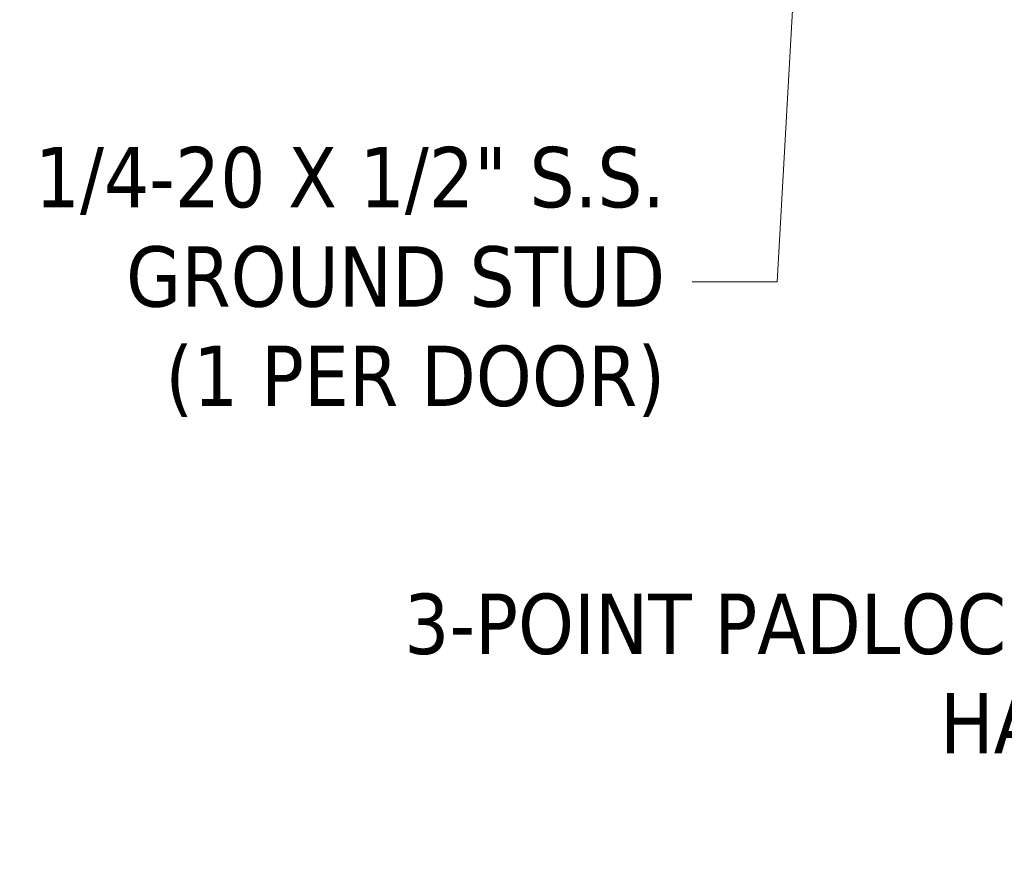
# Model space of a CAD drawing. Header units: inches. Extents: x 15 to 394, y 11 to 241.
# Tile 3 of 83: x 91 to 118, y 85 to 108. Entities that reach past the tile are written whole.
import ezdxf

# ---------------------------------------------------------------- set-up
doc = ezdxf.new("R2010")
doc.units = ezdxf.units.IN
doc.header["$LTSCALE"] = 24
doc.header["$MEASUREMENT"] = 0
doc.layers.get('0').update_dxf_attribs({"lineweight": 0})
doc.layers.add('Symbol (ANSI)', color=7, linetype='Continuous', lineweight=5)
doc.styles.add('ROMANS', font='tahoma.ttf')
doc.dimstyles.new('Default (ANSI)$7', dxfattribs={"dimscale": 24, "dimtxt": 0.07, "dimasz": 0.098425, "dimexe": 0.125, "dimexo": 0.0625, "dimgap": 0.031496, "dimtad": 0, "dimtih": 1, "dimtoh": 1, "dimrnd": 1e-08, "dimzin": 0, "dimdsep": 46, "dimtxsty": 'ROMANS', "dimblk": 'Filled-1', "dimcen": 0.09, "dimdle": 0.393701, "dimclrd": 256, "dimclre": 256, "dimclrt": 256, "dimadec": 0, "dimazin": 0, "dimtfac": 0.928571, "dimtofl": 0, "dimtmove": 0, "dimatfit": 3, "dimfxl": 0, "dimtolj": 1, "dimtzin": 0, "dimlwd": -1, "dimlwe": -1, "dimarcsym": 0})

# ---------------------------------------------------------------- blocks, each defined once
blk = doc.blocks.new('Filled-1')
at = {"color": 0}
for p, q in [((0, 0), (-1, 0.179)), ((-1, 0.179), (-1, -0.179)), ((-1, 0), (0, 0)), ((-1, -0.179), (0, 0))]:
    blk.add_line(p, q, dxfattribs=at)
at = {"color": 0, "flags": 128}
blk.add_lwpolyline([(-1, -0.179), (0, 0)], dxfattribs=at)
at = {"color": 0}
blk.add_solid([(-1, -0.179), (0, 0), (-1, 0.179), (-1, -0.179)], dxfattribs=at)

msp = doc.modelspace()

# ---------------------------------------------------------------- texts
at = {"layer": 'Symbol (ANSI)', "char_height": 1.68, "attachment_point": 6, "line_spacing_factor": 0.987884, "style": 'ROMANS'}
for s, insert, width in [('{\\fTahoma|b0|i0;1/4-20 X 1/2" S.S.\\P\\fTahoma|b0|i0;GROUND STUD\\P\\fTahoma|b0|i0;(1 PER DOOR)}', (108.6786, 100.8892), 18.5753), ('{\\fTahoma|b0|i0;3-POINT PADLOCKABLE\\P\\fTahoma|b0|i0;HANDLE}', (124.5464, 89.9871), 24.433517), ('{\\fTahoma|b0|i0;CONT. HINGE\\P\\fTahoma|b0|i0;(2 PL.)}', (98.2541, 81.7528), 14.138412)]:
    msp.add_mtext(s, dxfattribs=dict(at, insert=insert, width=width))

# ---------------------------------------------------------------- leaders
at = {"layer": 'Symbol (ANSI)'}
msp.add_leader([(113.2712, 127.2567), (111.7967, 100.8892), (109.4345, 100.8892)], dimstyle='Default (ANSI)$7', override={"dimtad": 0}, dxfattribs=at)

doc.saveas('drawing.dxf')
